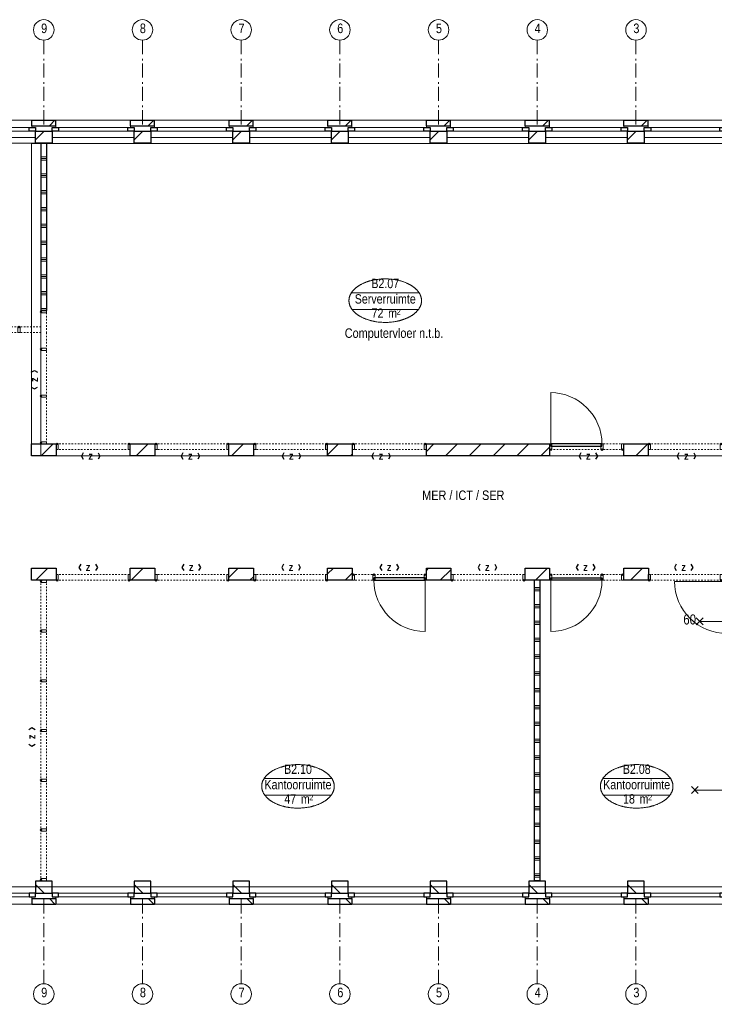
# Model space of a CAD drawing. Header units: millimetres. Extents: x 45699 to 251499, y 244 to 86446.
# Tile 109 of 240: x 155144 to 167531, y 36482 to 54031. Entities that reach past the tile are written whole.
import ezdxf
from ezdxf.enums import TextEntityAlignment as Align

# ---------------------------------------------------------------- set-up
doc = ezdxf.new("R2010")
doc.units = ezdxf.units.MM
doc.header["$LTSCALE"] = 400
doc.header["$PDMODE"] = 3
doc.header["$PDSIZE"] = 15
for name, pattern in [('STYLE_02', [0.694427, 0.486069, -0.208359]), ('STYLE_06', [1.041641, 0.625, -0.208282, 0.069427, -0.138931]), ('STYLE_21', [0.138889, 0.069444, -0.069444])]:
    doc.linetypes.add(name, pattern=pattern)
for name, color, linetype, lineweight in [('BA-Brandveiligheid', 7, 'Continuous', 15), ('Buitenkozijnen', 140, 'Continuous', 15), ('Interieur-deur', 43, 'Continuous', 9), ('Interieur-scheidingswand-vertikaal', 5, 'Continuous', 25), ('Interieur-systeemwand glas', 140, 'STYLE_21', 15), ('Kozijnmerken', 43, 'Continuous', 9), ('mat-afdichting', 9, 'Continuous', 5), ('mat-aluminium', 140, 'Continuous', 15), ('mat-baksteen', 5, 'Continuous', 25), ('mat-kalkzandsteen', 5, 'Continuous', 25), ('mat-multiplex-hor', 140, 'Continuous', 15), ('mat-spuitwerk_marmo', 43, 'STYLE_02', 20), ('mat-staal', 5, 'Continuous', 25), ('None', 7, 'Continuous', 9), ('Ruimtenummers', 5, 'Continuous', 25), ('Tekst', 140, 'Continuous', 15)]:
    doc.layers.add(name, color=color, linetype=linetype, lineweight=lineweight)
doc.styles.add('Arial Narrow', font='ARIALN.TTF', dxfattribs={"height": 222.25})
doc.styles.add('Arial Narrow (bold)', font='ARIALNB.TTF', dxfattribs={"height": 172.861111})

# ---------------------------------------------------------------- blocks, each defined once
blk = doc.blocks.new('*X1016')
at = {"layer": 'None', "lineweight": 9}
blk.add_line((-33357, 2705), (-33143, 2919), dxfattribs=at)
blk = doc.blocks.new('*X1017')
at = {"layer": 'None', "lineweight": 9}
blk.add_line((-31660, 2705), (-31446, 2919), dxfattribs=at)
blk = doc.blocks.new('*X1018')
at = {"layer": 'None', "lineweight": 9}
blk.add_line((-29963, 2705), (-29749, 2919), dxfattribs=at)
blk = doc.blocks.new('*X1027')
at = {"layer": 'None', "lineweight": 9}
blk.add_line((-33450, 491), (-33236, 705), dxfattribs=at)
blk = doc.blocks.new('*X1028')
at = {"layer": 'None', "lineweight": 9}
blk.add_line((-31753, 491), (-31539, 705), dxfattribs=at)
blk = doc.blocks.new('*X1029')
at = {"layer": 'None', "lineweight": 9}
for p, q in [((-30007, 540), (-29842, 705)), ((-29632, 491), (-29570, 552))]:
    blk.add_line(p, q, dxfattribs=at)
blk = doc.blocks.new('*X1030')
at = {"layer": 'None', "lineweight": 9}
for p, q in [((-28247, 603), (-28145, 705)), ((-27935, 491), (-27810, 615))]:
    blk.add_line(p, q, dxfattribs=at)
blk = doc.blocks.new('*X1031')
at = {"layer": 'None', "lineweight": 9}
for p, q in [((-26487, 665), (-26448, 705)), ((-26238, 491), (-26050, 678))]:
    blk.add_line(p, q, dxfattribs=at)
blk = doc.blocks.new('*X1032')
at = {"layer": 'None', "lineweight": 9}
blk.add_line((-24540.580054, 491), (-24326.580054, 705), dxfattribs=at)
blk = doc.blocks.new('*X1033')
at = {"layer": 'None', "lineweight": 9}
blk.add_line((-22844, 491), (-22630, 705), dxfattribs=at)
blk = doc.blocks.new('*X1034')
at = {"layer": 'None', "lineweight": 9}
blk.add_line((-148.5, -148.5), (4, 4), dxfattribs=at)
blk = doc.blocks.new('*X1035')
at = {"layer": 'None', "lineweight": 9}
blk.add_line((100, 100), (200, 200), dxfattribs=at)
blk = doc.blocks.new('Penant best-uitbr  (2D)')
at = {"layer": 'mat-baksteen', "lineweight": 25}
for p, q in [((-215, 200), (215, 200)), ((-215, 100), (-215, 200)), ((215, 100), (215, 200)), ((-215, 100), (215, 100))]:
    blk.add_line(p, q, dxfattribs=at)
at = {"layer": 'mat-kalkzandsteen', "lineweight": 25}
blk.add_lwpolyline([(-148.5, 4), (148.5, 4), (148.5, -210), (-148.5, -210)], close=True, dxfattribs=at)
at = {"layer": 'mat-baksteen'}
blk.add_blockref('*X1035', (0, 0), dxfattribs=at)
at = {"layer": 'mat-kalkzandsteen'}
blk.add_blockref('*X1034', (0, 0), dxfattribs=at)
blk = doc.blocks.new('Gevelpui best-uitbr 1330 (2D)')
at = {"layer": 'Buitenkozijnen', "lineweight": 15}
for p, q in [((-731.5, 71), (731.5, 71)), ((-731.5, 4), (-731.5, 71)), ((-731.5, 4), (731.5, 4)), ((731.5, 4), (731.5, 71))]:
    blk.add_line(p, q, dxfattribs=at)
at = {"layer": 'Buitenkozijnen', "color": 92, "lineweight": 25}
for points in [[(-731.5, 71), (-617.5, 71), (-617.5, 4), (-731.5, 4)], [(617.5, 71), (731.5, 71), (731.5, 4), (617.5, 4)]]:
    blk.add_lwpolyline(points, close=True, dxfattribs=at)
at = {"layer": 'None', "color": 43, "linetype": 'Continuous', "lineweight": 9}
blk.add_line((-731.5, -107), (731.5, -107), dxfattribs=at)
at = {"layer": 'None', "color": 43, "linetype": 'Continuous', "lineweight": 9, "flags": 128}
blk.add_lwpolyline([(-665, 71), (-665, 200), (665, 200), (665, 71)], dxfattribs=at)
blk = doc.blocks.new('*X1101')
at = {"layer": 'None', "lineweight": 9}
for p, q in [((-28247, 2724), (-28052, 2919)), ((-27842, 2705), (-27810, 2737))]:
    blk.add_line(p, q, dxfattribs=at)
blk = doc.blocks.new('*X1102')
at = {"layer": 'None', "lineweight": 9}
for p, q in [((-26487, 2787), (-26355, 2919)), ((-26145, 2705), (-25931, 2919)), ((-25721, 2705), (-25507, 2919)), ((-25296, 2705), (-25082, 2919)), ((-24872, 2705), (-24658, 2919)), ((-24448, 2705), (-24290, 2862))]:
    blk.add_line(p, q, dxfattribs=at)
blk = doc.blocks.new('*X1103')
at = {"layer": 'None', "lineweight": 9}
for p, q in [((-22967, 2913), (-22961, 2919)), ((-22751, 2705), (-22537, 2919))]:
    blk.add_line(p, q, dxfattribs=at)
blk = doc.blocks.new('060min X')
at = {"layer": 'BA-Brandveiligheid', "color": 7, "linetype": 'Continuous', "lineweight": 15}
for p, q in [((-480, 62), (-357, -62)), ((-480, -62), (-357, 62)), ((-418, 0), (418, 0)), ((480, 62), (357, -62)), ((480, -62), (357, 62))]:
    blk.add_line(p, q, dxfattribs=at)
at = {"layer": 'BA-Brandveiligheid', "color": 43, "insert": (-709, 124), "char_height": 177.8, "attachment_point": 1, "style": 'Arial Narrow'}
blk.add_mtext('60', dxfattribs=at)
blk = doc.blocks.new('systeemwandstijl 880 hoh')
at = {"layer": 'Interieur-systeemwand glas', "color": 43, "linetype": 'Continuous', "lineweight": 9}
blk.add_lwpolyline([(0, 20), (100, 20), (100, -20), (0, -20)], close=True, dxfattribs=at)
at = {"layer": 'Interieur-systeemwand glas', "color": 43, "linetype": 'Continuous', "lineweight": 15}
blk.add_point((0, 0), dxfattribs=at)
blk = doc.blocks.new('Systeemwand B (2D)')
at = {"layer": 'Interieur-systeemwand glas', "lineweight": 15}
for p, q in [((0, 50), (1323, 50)), ((0, -50), (1323, -50))]:
    blk.add_line(p, q, dxfattribs=at)
at = {"layer": 'None', "color": 7, "rotation": 270}
blk.add_blockref('systeemwandstijl 880 hoh', (20, 50), dxfattribs=at)
at = {"layer": 'None', "color": 7, "xscale": -1, "rotation": 90}
blk.add_blockref('systeemwandstijl 880 hoh', (1303, 50), dxfattribs=at)
blk = doc.blocks.new('Deur systeemwand 915')
at = {"layer": 'Interieur-deur', "color": 140, "linetype": 'Continuous', "lineweight": 15}
blk.add_line((0, 1015), (0, 100), dxfattribs=at)
at = {"layer": 'Interieur-deur', "color": 92, "linetype": 'Continuous', "lineweight": 25}
blk.add_lwpolyline([(-915, 100), (0, 100), (0, 60), (-915, 60)], close=True, dxfattribs=at)
at = {"layer": 'Interieur-deur', "color": 140, "linetype": 'Continuous', "lineweight": 15}
blk.add_arc((0, 100), 915, 90, 180, dxfattribs=at)
blk = doc.blocks.new('Systeemwand B met deur (2D)')
at = {"layer": 'Interieur-systeemwand glas', "lineweight": 15}
for p, q in [((0, 50), (1323, 50)), ((0, -50), (1323, -50))]:
    blk.add_line(p, q, dxfattribs=at)
at = {"layer": 'None', "color": 7, "rotation": 270}
for p in [(20, 50), (388, 50)]:
    blk.add_blockref('systeemwandstijl 880 hoh', p, dxfattribs=at)
at = {"layer": 'None', "color": 7, "xscale": -1}
for name, rotation in [('systeemwandstijl 880 hoh', 90), ('Deur systeemwand 915', 180)]:
    blk.add_blockref(name, (1303, 50), dxfattribs=dict(at, rotation=rotation))
blk = doc.blocks.new('*X1225')
at = {"layer": 'None', "lineweight": 9}
for p, q in [((-24559, 360), (-24459, 360)), ((-24559, 330), (-24459, 330)), ((-24559, 300), (-24459, 300)), ((-24559, 60), (-24459, 60)), ((-24559, 30), (-24459, 30)), ((-24559, 0), (-24459, 0)), ((-24559, -240), (-24459, -240)), ((-24559, -270), (-24459, -270)), ((-24559, -300), (-24459, -300)), ((-24559, -540), (-24459, -540)), ((-24559, -570), (-24459, -570)), ((-24559, -600), (-24459, -600)), ((-24559, -840), (-24459, -840)), ((-24559, -870), (-24459, -870)), ((-24559, -900), (-24459, -900)), ((-24559, -1140), (-24459, -1140)), ((-24559, -1170), (-24459, -1170)), ((-24559, -1200), (-24459, -1200)), ((-24559, -1440), (-24459, -1440)), ((-24559, -1470), (-24459, -1470)), ((-24559, -1500), (-24459, -1500)), ((-24559, -1740), (-24459, -1740)), ((-24559, -1770), (-24459, -1770)), ((-24559, -1800), (-24459, -1800)), ((-24559, -2040), (-24459, -2040)), ((-24559, -2070), (-24459, -2070)), ((-24559, -2100), (-24459, -2100)), ((-24559, -2340), (-24459, -2340)), ((-24559, -2370), (-24459, -2370)), ((-24559, -2400), (-24459, -2400)), ((-24559, -2640), (-24459, -2640)), ((-24559, -2670), (-24459, -2670)), ((-24559, -2700), (-24459, -2700)), ((-24559, -2940), (-24459, -2940)), ((-24559, -2970), (-24459, -2970)), ((-24559, -3000), (-24459, -3000)), ((-24559, -3240), (-24459, -3240)), ((-24559, -3270), (-24459, -3270)), ((-24559, -3300), (-24459, -3300)), ((-24559, -3540), (-24459, -3540)), ((-24559, -3570), (-24459, -3570)), ((-24559, -3600), (-24459, -3600)), ((-24559, -3840), (-24459, -3840)), ((-24559, -3870), (-24459, -3870)), ((-24559, -3900), (-24459, -3900)), ((-24559, -4140), (-24459, -4140)), ((-24559, -4170), (-24459, -4170)), ((-24559, -4200), (-24459, -4200)), ((-24559, -4440), (-24459, -4440)), ((-24559, -4470), (-24459, -4470)), ((-24559, -4500), (-24459, -4500)), ((-24559, -4740), (-24459, -4740)), ((-24559, -4770), (-24459, -4770)), ((-24559, -4800), (-24459, -4800))]:
    blk.add_line(p, q, dxfattribs=at)
blk = doc.blocks.new('*X1226')
at = {"layer": 'None', "lineweight": 9}
for p, q in [((10510, 0), (10610, 0)), ((10510, -240), (10610, -240)), ((10510, -270), (10610, -270)), ((10510, -300), (10610, -300)), ((10510, -540), (10610, -540)), ((10510, -570), (10610, -570)), ((10510, -600), (10610, -600)), ((10510, -840), (10610, -840)), ((10510, -870), (10610, -870)), ((10510, -900), (10610, -900)), ((10510, -1140), (10610, -1140)), ((10510, -1170), (10610, -1170)), ((10510, -1200), (10610, -1200)), ((10510, -1440), (10610, -1440)), ((10510, -1470), (10610, -1470)), ((10510, -1500), (10610, -1500)), ((10510, -1740), (10610, -1740)), ((10510, -1770), (10610, -1770)), ((10510, -1800), (10610, -1800)), ((10510, -2040), (10610, -2040)), ((10510, -2070), (10610, -2070)), ((10510, -2100), (10610, -2100)), ((10510, -2340), (10610, -2340)), ((10510, -2370), (10610, -2370)), ((10510, -2400), (10610, -2400)), ((10510, -2640), (10610, -2640)), ((10510, -2670), (10610, -2670)), ((10510, -2700), (10610, -2700)), ((10510, -2940), (10610, -2940)), ((10510, -2970), (10610, -2970))]:
    blk.add_line(p, q, dxfattribs=at)
blk = doc.blocks.new('*X1227')
at = {"layer": 'None', "lineweight": 9}
for p, q in [((6990, 0), (7090, 0)), ((6990, -240), (7090, -240)), ((6990, -270), (7090, -270)), ((6990, -300), (7090, -300)), ((6990, -540), (7090, -540)), ((6990, -570), (7090, -570)), ((6990, -600), (7090, -600)), ((6990, -840), (7090, -840)), ((6990, -870), (7090, -870)), ((6990, -900), (7090, -900)), ((6990, -1140), (7090, -1140)), ((6990, -1170), (7090, -1170)), ((6990, -1200), (7090, -1200)), ((6990, -1440), (7090, -1440)), ((6990, -1470), (7090, -1470)), ((6990, -1500), (7090, -1500)), ((6990, -1740), (7090, -1740)), ((6990, -1770), (7090, -1770)), ((6990, -1800), (7090, -1800)), ((6990, -2040), (7090, -2040)), ((6990, -2070), (7090, -2070)), ((6990, -2100), (7090, -2100)), ((6990, -2340), (7090, -2340)), ((6990, -2370), (7090, -2370)), ((6990, -2400), (7090, -2400)), ((6990, -2640), (7090, -2640)), ((6990, -2670), (7090, -2670)), ((6990, -2700), (7090, -2700)), ((6990, -2940), (7090, -2940)), ((6990, -2970), (7090, -2970))]:
    blk.add_line(p, q, dxfattribs=at)
blk = doc.blocks.new('*X1228')
at = {"layer": 'None', "lineweight": 9}
for p, q in [((-50, 0), (50, 0)), ((-50, -240), (50, -240)), ((-50, -270), (50, -270)), ((-50, -300), (50, -300)), ((-50, -540), (50, -540)), ((-50, -570), (50, -570)), ((-50, -600), (50, -600)), ((-50, -840), (50, -840)), ((-50, -870), (50, -870)), ((-50, -900), (50, -900)), ((-50, -1140), (50, -1140)), ((-50, -1170), (50, -1170)), ((-50, -1200), (50, -1200)), ((-50, -1440), (50, -1440)), ((-50, -1470), (50, -1470)), ((-50, -1500), (50, -1500)), ((-50, -1740), (50, -1740)), ((-50, -1770), (50, -1770)), ((-50, -1800), (50, -1800)), ((-50, -2040), (50, -2040)), ((-50, -2070), (50, -2070)), ((-50, -2100), (50, -2100)), ((-50, -2340), (50, -2340)), ((-50, -2370), (50, -2370)), ((-50, -2400), (50, -2400)), ((-50, -2640), (50, -2640)), ((-50, -2670), (50, -2670)), ((-50, -2700), (50, -2700)), ((-50, -2940), (50, -2940)), ((-50, -2970), (50, -2970))]:
    blk.add_line(p, q, dxfattribs=at)
blk = doc.blocks.new('*X1229')
at = {"layer": 'None', "lineweight": 9}
for p, q in [((3470, 0), (3570, 0)), ((3470, -240), (3570, -240)), ((3470, -270), (3570, -270)), ((3470, -300), (3570, -300)), ((3470, -540), (3570, -540)), ((3470, -570), (3570, -570)), ((3470, -600), (3570, -600)), ((3470, -840), (3570, -840)), ((3470, -870), (3570, -870)), ((3470, -900), (3570, -900)), ((3470, -1140), (3570, -1140)), ((3470, -1170), (3570, -1170)), ((3470, -1200), (3570, -1200)), ((3470, -1440), (3570, -1440)), ((3470, -1470), (3570, -1470)), ((3470, -1500), (3570, -1500)), ((3470, -1740), (3570, -1740)), ((3470, -1770), (3570, -1770)), ((3470, -1800), (3570, -1800)), ((3470, -2040), (3570, -2040)), ((3470, -2070), (3570, -2070)), ((3470, -2100), (3570, -2100)), ((3470, -2340), (3570, -2340)), ((3470, -2370), (3570, -2370)), ((3470, -2400), (3570, -2400)), ((3470, -2640), (3570, -2640)), ((3470, -2670), (3570, -2670)), ((3470, -2700), (3570, -2700)), ((3470, -2940), (3570, -2940)), ((3470, -2970), (3570, -2970))]:
    blk.add_line(p, q, dxfattribs=at)
blk = doc.blocks.new('Vergaderruimten B 3 (2D)')
at = {"layer": 'Interieur-scheidingswand-vertikaal', "lineweight": 25}
for p, q in [((50, 4), (-50, 4)), ((-50, -2981), (-50, 4)), ((50, -2981), (50, 4)), ((3470, 4), (3470, -2977)), ((3470, 4), (3570, 4)), ((3570, 4), (3570, -2977)), ((6990, 4), (6990, -2977)), ((6990, 4), (7090, 4)), ((7090, 4), (7090, -2977)), ((10510, 4), (10510, -2977)), ((10510, 4), (10610, 4)), ((10610, 4), (10610, -2977)), ((50, -2981), (-50, -2981)), ((3470, -2977), (3570, -2977)), ((6990, -2977), (7090, -2977)), ((10510, -2977), (10610, -2977))]:
    blk.add_line(p, q, dxfattribs=at)
at = {"layer": 'Interieur-systeemwand glas', "lineweight": 15}
for p, q in [((-50, -3371), (-50, -3021)), ((50, -3271), (50, -3021)), ((3470, -3017), (3470, -3271)), ((3570, -3017), (3570, -3271)), ((6990, -3017), (6990, -3271)), ((7090, -3017), (7090, -3271)), ((10510, -3017), (10510, -3271)), ((10610, -3017), (10610, -3371)), ((3470, -3271), (50, -3271)), ((6990, -3271), (3570, -3271)), ((10510, -3271), (7090, -3271)), ((10510, -3371), (-50, -3371))]:
    blk.add_line(p, q, dxfattribs=at)
at = {"layer": 'Interieur-scheidingswand-vertikaal'}
for name in ['*X1228', '*X1229', '*X1227', '*X1226']:
    blk.add_blockref(name, (0, 0), dxfattribs=at)
at = {"layer": 'Interieur-scheidingswand-vertikaal', "color": 7, "xscale": -1}
for p in [(440, -3371), (3960, -3371), (7480, -3371)]:
    blk.add_blockref('Deur systeemwand 915', p, dxfattribs=at)
at = {"layer": 'Interieur-scheidingswand-vertikaal', "color": 7}
for p in [(-50, -3001), (3470, -2997), (6990, -2997), (10510, -2997)]:
    blk.add_blockref('systeemwandstijl 880 hoh', p, dxfattribs=at)
at = {"layer": 'Interieur-scheidingswand-vertikaal', "color": 7, "rotation": 270}
for p in [(440, -3271), (3960, -3271), (7480, -3271), (8395, -3271), (9240, -3271)]:
    blk.add_blockref('systeemwandstijl 880 hoh', p, dxfattribs=at)
at = {"layer": 'Interieur-scheidingswand-vertikaal', "color": 7, "xscale": -1, "rotation": 90}
for p in [(1355, -3271), (2200, -3271), (3080, -3271), (4875, -3271), (5720, -3271), (6600, -3271), (10120, -3271)]:
    blk.add_blockref('systeemwandstijl 880 hoh', p, dxfattribs=at)
blk = doc.blocks.new('Ruimtenummer UV 50')
at = {"layer": 'Ruimtenummers', "color": 8, "lineweight": 5}
for p, q in [((602, 157), (-602, 157)), ((595, -137), (-595, -137))]:
    blk.add_line(p, q, dxfattribs=at)
blk.add_open_spline([(-323, 354), (-173, 406), (173, 406), (323, 354), (473, 302), (560, 212), (647, 122), (647, 18), (647, -86), (560, -176), (473, -266), (323, -318), (173, -370), (-173, -370), (-323, -318), (-474, -266), (-560, -176), (-647, -86), (-647, 18), (-647, 122), (-560, 212), (-474, 302), (-323, 354)], degree=2, knots=[0, 0, 0, 0.09962, 0.19924, 0.19924, 0.283607, 0.283607, 0.349619, 0.349619, 0.415638, 0.415638, 0.5, 0.5, 0.59962, 0.69924, 0.69924, 0.783607, 0.783607, 0.849619, 0.849619, 0.915638, 0.915638, 1, 1, 1], dxfattribs=at)
at = {"layer": 'Ruimtenummers', "attachment_point": 2, "style": 'Arial Narrow'}
for s, insert, char_height in [(' m', (104, -122), 165.9), (' 2', (220, -133), 96.8)]:
    blk.add_mtext(s, dxfattribs=dict(at, insert=insert, char_height=char_height))
at = {"layer": 'Ruimtenummers', "style": 'Arial Narrow'}
for tag, p in [('Nummer', (0, 407)), ('Naam', (0, 132)), ('Oppervlak', (-138, -122))]:
    blk.add_attdef(tag, text='', height=166, dxfattribs=at).set_placement(p, align=Align.TOP_CENTER)
blk = doc.blocks.new('*U1233')
at = {"layer": 'Interieur-systeemwand glas', "color": 7, "xscale": -1, "rotation": 180}
for p in [(-33359, 470), (-33359, -416), (-33359, -1302), (-33359, -2188), (-33359, -3074), (-33359, -3960)]:
    blk.add_blockref('systeemwandstijl 880 hoh', p, dxfattribs=at)
at = {"layer": 'Interieur-systeemwand glas', "color": 7}
blk.add_blockref('systeemwandstijl 880 hoh', (-33359, -4846), dxfattribs=at)
blk = doc.blocks.new('Kozijnmerk 50')
at = {"layer": 'Kozijnmerken', "color": 92, "linetype": 'Continuous', "lineweight": 25}
for points in [[(-132, 51), (-165, -6), (-132, -62)], [(132, 51), (165, -6), (132, -62)]]:
    blk.add_lwpolyline(points, dxfattribs=at)
at = {"layer": 'None', "color": 43, "style": 'Arial Narrow (bold)'}
blk.add_attdef('merk', text='', height=138, dxfattribs=at).set_placement((0, 0), align=Align.MIDDLE_CENTER)
blk = doc.blocks.new('*X1263')
at = {"layer": 'None', "lineweight": 5}
blk.add_line((-21100, -453), (-21100, 470), dxfattribs=at)
blk = doc.blocks.new('*U1264')
at = {"layer": 'None', "color": 43, "linetype": 'Continuous', "lineweight": 9}
for p, q in [((-21093, 491), (-21127, 481)), ((-21127, 491), (-21093, 481))]:
    blk.add_line(p, q, dxfattribs=at)
blk.add_lwpolyline([(-21127, 491), (-21093, 491), (-21093, 481), (-21127, 481)], close=True, dxfattribs=at)
blk = doc.blocks.new('*U1265')
at = {"layer": 'None', "color": 43, "linetype": 'Continuous', "lineweight": 9}
for p, q in [((-21093, -473), (-21128, -463)), ((-21128, -473), (-21093, -463))]:
    blk.add_line(p, q, dxfattribs=at)
blk.add_lwpolyline([(-21128, -463), (-21093, -463), (-21093, -473), (-21128, -473)], close=True, dxfattribs=at)
blk = doc.blocks.new('*X1266')
at = {"layer": 'None', "lineweight": 9}
for p, q in [((-21111, -463), (-21107, -459)), ((-21090, -442), (-21086, -438))]:
    blk.add_line(p, q, dxfattribs=at)
blk = doc.blocks.new('*U1267')
at = {"layer": 'mat-afdichting', "lineweight": 5}
for points in [[(-21090, 456), (-21090, 468), (-21092, 468), (-21092, 456)], [(-21090, -438), (-21090, -450), (-21092, -450), (-21092, -438)]]:
    blk.add_lwpolyline(points, close=True, dxfattribs=at)
at = {"layer": 'mat-aluminium', "lineweight": 15}
blk.add_lwpolyline([(-21106, -459), (-21106, -463), (-21121, -463), (-21121, -459)], close=True, dxfattribs=at)
at = {"layer": 'mat-multiplex-hor', "lineweight": 15, "flags": 128}
for points in [[(-21107, -447), (-21107, -453), (-21126, -454), (-21126, 472), (-21107, 471), (-21107, 463)], [(-21104, 463), (-21104, 471), (-21092, 470), (-21092, 442), (-21086, 442), (-21086, -430), (-21092, -430), (-21092, -452), (-21104, -453), (-21104, -447)]]:
    blk.add_lwpolyline(points, dxfattribs=at)
at = {"layer": 'mat-spuitwerk_marmo', "lineweight": 20}
blk.add_circle((-21138, 469), 4, dxfattribs=at)
at = {"layer": 'mat-staal', "lineweight": 5, "flags": 128}
for points in [[(-21086, 476, 0.414214), (-21091, 481), (-21134, 481), (-21136, 481), (-21136, 477), (-21134, 477), (-21091, 477), (-21091, 477, -0.414214), (-21090, 476), (-21090, 451), (-21086, 451)], [(-21086, -458, -0.414214), (-21091, -463), (-21134, -463), (-21136, -463), (-21136, -459), (-21134, -459), (-21091, -459), (-21091, -459, 0.414214), (-21090, -458), (-21090, -433), (-21086, -433)]]:
    blk.add_lwpolyline(points, format="xyb", close=True, dxfattribs=at)
at = {"layer": 'None', "color": 43, "linetype": 'Continuous', "lineweight": 9}
blk.add_line((-21138, 469), (-22061, 469), dxfattribs=at)
for points in [[(-21092, 475), (-21092, 477), (-21139, 477), (-21139, 475)], [(-21136, 464), (-21134, 462), (-21126, 469), (-21093, 468), (-21093, 470), (-21126, 472)]]:
    blk.add_lwpolyline(points, close=True, dxfattribs=at)
at = {"layer": 'None', "color": 92, "linetype": 'Continuous', "lineweight": 25, "flags": 128}
for points in [[(-21107, 466), (-21107, 471), (-21105, 471)], [(-21105, 471), (-21105, 466)], [(-21107, -453), (-21107, -448), (-21105, -448)], [(-21105, -448), (-21105, -453)]]:
    blk.add_lwpolyline(points, dxfattribs=at)
at = {"layer": 'None', "color": 140, "linetype": 'Continuous', "lineweight": 15}
blk.add_circle((-21138, 469), 8, dxfattribs=at)
at = {"layer": 'None', "color": 43, "linetype": 'Continuous', "lineweight": 9}
blk.add_arc((-21138, 469), 923, 180, 270.7097, dxfattribs=at)
at = {"layer": 'None', "color": 8, "linetype": 'Continuous', "lineweight": 5}
for p in [(-21137, 480), (-21120, 491), (-21137, -462), (-21120, -473), (-21090, -473)]:
    blk.add_point(p, dxfattribs=at)
at = {"layer": 'mat-multiplex-hor'}
blk.add_blockref('*X1263', (0, 0), dxfattribs=at)
at = {"layer": 'mat-staal'}
blk.add_blockref('*X1266', (0, 0), dxfattribs=at)
at = {"layer": 'None', "color": 7}
for name in ['*U1264', '*U1265']:
    blk.add_blockref(name, (0, 0), dxfattribs=at)
blk = doc.blocks.new('*U1463')
at = {"layer": 'None', "color": 7, "linetype": 'STYLE_06', "lineweight": 9}
for p, q in [((-33309, 10116), (-33309, 8616)), ((-31549, 10116), (-31549, 8616)), ((-29789, 10116), (-29789, 8616)), ((-28029, 10116), (-28029, 8616)), ((-26269, 10116), (-26269, 8616)), ((-24509, 10116), (-24509, 8616)), ((-22749, 10116), (-22749, 8616))]:
    blk.add_line(p, q, dxfattribs=at)
at = {"layer": 'None', "color": 43, "linetype": 'Continuous', "lineweight": 9}
for centre in [(-33309, 10299), (-31549, 10299), (-29789, 10299), (-28029, 10299), (-26269, 10299), (-24509, 10299), (-22749, 10299)]:
    blk.add_circle(centre, 183, dxfattribs=at)
at = {"layer": 'None', "color": 8, "char_height": 169, "attachment_point": 1, "style": 'Arial Narrow'}
for s, insert in [('9', (-33356, 10412)), ('8', (-31596, 10412)), ('7', (-29836, 10412)), ('6', (-28076, 10412)), ('5', (-26316, 10412)), ('4', (-24556, 10412)), ('3', (-22796, 10412))]:
    blk.add_mtext(s, dxfattribs=dict(at, insert=insert))

msp = doc.modelspace()

# ---------------------------------------------------------------- linework, layer by layer
at = {"linetype": 'Continuous', "lineweight": 0, "flags": 128}
msp.add_lwpolyline([(169924, 46255), (169924, 44255), (167676, 44255), (167676, 38577), (133409, 38577), (133409, 44041), (136514, 44041), (136514, 42055), (138974, 42055), (138974, 46469), (133409, 46469), (133409, 51830), (155524, 51830), (155524, 46255), (169924, 46255)], dxfattribs=at)
at = {"linetype": 'Continuous', "lineweight": 0}
msp.add_lwpolyline([(155356, 46255), (169924, 46255), (169924, 51826), (155356, 51826)], close=True, dxfattribs=at)
at = {"layer": 'Interieur-scheidingswand-vertikaal', "lineweight": 25}
for p, q in [((164424, 44040), (164324, 44040)), ((164324, 38684), (164324, 44040)), ((164424, 38684), (164424, 44040)), ((164424, 38684), (164324, 38684))]:
    msp.add_line(p, q, dxfattribs=at)
at = {"layer": 'Interieur-systeemwand glas', "lineweight": 15}
for p, q in [((155524, 48455), (155524, 46469)), ((155624, 48455), (155624, 46469)), ((155524, 44041), (155524, 38684)), ((155624, 44041), (155624, 38684))]:
    msp.add_line(p, q, dxfattribs=at)
at = {"layer": 'mat-kalkzandsteen', "lineweight": 25}
for points in [[(155356, 46469), (155793, 46469), (155793, 46255), (155356, 46255)], [(157116, 46469), (157553, 46469), (157553, 46255), (157116, 46255)], [(158876, 46469), (159313, 46469), (159313, 46255), (158876, 46255)], [(160636, 46469), (161073, 46469), (161073, 46255), (160636, 46255)], [(162396, 46469), (164593, 46469), (164593, 46255), (162396, 46255)], [(165916, 46469), (166353, 46469), (166353, 46255), (165916, 46255)], [(155356, 44255), (155793, 44255), (155793, 44041), (155356, 44041)], [(157116, 44255), (157553, 44255), (157553, 44041), (157116, 44041)], [(158876, 44255), (159313, 44255), (159313, 44041), (158876, 44041)], [(160636, 44255), (161073, 44255), (161073, 44041), (160636, 44041)], [(162396, 44255), (162833, 44255), (162833, 44041), (162396, 44041)], [(164156, 44255), (164593, 44255), (164593, 44041), (164156, 44041)], [(165916, 44255), (166356, 44255), (166356, 44041), (165916, 44041)]]:
    msp.add_lwpolyline(points, close=True, dxfattribs=at)
at = {"layer": 'None', "color": 7, "linetype": 'STYLE_06', "lineweight": 9}
for p, q in [((155574, 36848), (155574, 38348)), ((157334, 36848), (157334, 38348)), ((159094, 36848), (159094, 38348)), ((160854, 36848), (160854, 38348)), ((162614, 36848), (162614, 38348)), ((164374, 36848), (164374, 38348)), ((166134, 36848), (166134, 38348))]:
    msp.add_line(p, q, dxfattribs=at)
at = {"layer": 'None', "color": 43, "linetype": 'Continuous', "lineweight": 9}
for centre in [(155574, 36665), (157334, 36665), (159094, 36665), (160854, 36665), (162614, 36665), (164374, 36665), (166134, 36665)]:
    msp.add_circle(centre, 183, dxfattribs=at)

# ---------------------------------------------------------------- block references
at = {"layer": 'Interieur-scheidingswand-vertikaal', "color": 7}
msp.add_blockref('Vergaderruimten B 3 (2D)', (145014, 51826), dxfattribs=at)
at = {"layer": 'Interieur-scheidingswand-vertikaal'}
msp.add_blockref('*X1225', (188883, 43550), dxfattribs=at)
at = {"layer": 'Interieur-systeemwand glas', "color": 7}
for name, p in [('systeemwandstijl 880 hoh', (155524, 48155)), ('systeemwandstijl 880 hoh', (155524, 47322)), ('systeemwandstijl 880 hoh', (155524, 46489)), ('Systeemwand B (2D)', (155793, 46419)), ('Systeemwand B (2D)', (157553, 46419)), ('Systeemwand B (2D)', (159313, 46419)), ('Systeemwand B (2D)', (161073, 46419)), ('Systeemwand B (2D)', (166353, 46419)), ('Systeemwand B met deur (2D)', (161073, 44091))]:
    msp.add_blockref(name, p, dxfattribs=at)
at = {"layer": 'Interieur-systeemwand glas', "color": 7, "rotation": 180}
msp.add_blockref('Systeemwand B met deur (2D)', (165916, 46419), dxfattribs=at)
at = {"layer": 'Interieur-systeemwand glas', "color": 7, "xscale": -1, "rotation": 180}
for p in [(155793, 44091), (157553, 44091), (159313, 44091), (162833, 44091), (166353, 44091)]:
    msp.add_blockref('Systeemwand B (2D)', p, dxfattribs=at)
at = {"layer": 'Interieur-systeemwand glas', "color": 7, "xscale": -1}
msp.add_blockref('Systeemwand B met deur (2D)', (165916, 44091), dxfattribs=at)
at = {"layer": 'Kozijnmerken', "color": 7, "rotation": 90}
for p in [(155402, 47615), (155356, 41250)]:
    msp.add_blockref('Kozijnmerk 50', p, dxfattribs=at).add_auto_attribs({'merk': 'z'})
at = {"layer": 'Kozijnmerken', "color": 7}
for p in [(156411, 46258), (158188, 46258), (159988, 46258), (161588, 46258), (165283, 46258), (167033, 46258), (156364, 44275), (158203, 44275), (159983, 44275), (161733, 44275), (163483, 44275), (165233, 44275), (166983, 44275)]:
    msp.add_blockref('Kozijnmerk 50', p, dxfattribs=at).add_auto_attribs({'merk': 'z'})
at = {"layer": 'mat-baksteen', "color": 7}
for p in [(155574, 52040), (157334, 52040), (159094, 52040), (160854, 52040), (162614, 52040), (164374, 52040), (166134, 52040)]:
    msp.add_blockref('Penant best-uitbr  (2D)', p, dxfattribs=at)
at = {"layer": 'mat-baksteen', "color": 7, "xscale": -1, "rotation": 180}
for p in [(155574, 38470), (157334, 38470), (159094, 38470), (160854, 38470), (162614, 38470), (164374, 38470), (166134, 38470)]:
    msp.add_blockref('Penant best-uitbr  (2D)', p, dxfattribs=at)
at = {"layer": 'mat-kalkzandsteen'}
for name in ['*X1016', '*X1017', '*X1018', '*X1101', '*X1102', '*X1103', '*X1027', '*X1028', '*X1029', '*X1030', '*X1031', '*X1032', '*X1033']:
    msp.add_blockref(name, (188883, 43550), dxfattribs=at)
at = {"layer": 'None', "color": 7}
for name, p in [('*U1463', (188883, 43550)), ('Gevelpui best-uitbr 1330 (2D)', (154694, 52040)), ('Gevelpui best-uitbr 1330 (2D)', (156454, 52040)), ('Gevelpui best-uitbr 1330 (2D)', (158214, 52040)), ('Gevelpui best-uitbr 1330 (2D)', (159974, 52040)), ('Gevelpui best-uitbr 1330 (2D)', (161734, 52040)), ('Gevelpui best-uitbr 1330 (2D)', (163494, 52040)), ('Gevelpui best-uitbr 1330 (2D)', (165254, 52040)), ('Gevelpui best-uitbr 1330 (2D)', (167014, 52040)), ('*U1267', (188883, 43550)), ('*U1233', (188883, 43550))]:
    msp.add_blockref(name, p, dxfattribs=at)
at = {"layer": 'None', "color": 7, "xscale": -1, "rotation": 180}
for p in [(154694, 38470), (156454, 38470), (158214, 38470), (159974, 38470), (161734, 38470), (163494, 38470), (165254, 38470), (167014, 38470)]:
    msp.add_blockref('Gevelpui best-uitbr 1330 (2D)', p, dxfattribs=at)
at = {"layer": 'Ruimtenummers'}
for p, values in [((161663, 49006), {'Nummer': 'B2.07', 'Naam': 'Serverruimte', 'Oppervlak': '72'}), ((160107, 40349), {'Nummer': 'B2.10', 'Naam': 'Kantoorruimte', 'Oppervlak': '47'}), ((166147, 40349), {'Nummer': 'B2.08', 'Naam': 'Kantoorruimte', 'Oppervlak': '18'})]:
    msp.add_blockref('Ruimtenummer UV 50', p, dxfattribs=at).add_auto_attribs(values)
at = {"layer": 'Tekst', "color": 7}
msp.add_blockref('060min X', (167687, 43307), dxfattribs=at)
at = {"layer": 'Tekst', "color": 7, "xscale": -1}
msp.add_blockref('060min X', (167602, 40300), dxfattribs=at)

# ---------------------------------------------------------------- texts
at = {"layer": 'None', "color": 8, "char_height": 169, "attachment_point": 1, "style": 'Arial Narrow'}
for s, insert in [('9', (155528, 36778)), ('8', (157288, 36778)), ('7', (159048, 36778)), ('6', (160808, 36778)), ('5', (162568, 36778)), ('4', (164328, 36778)), ('3', (166088, 36778))]:
    msp.add_mtext(s, dxfattribs=dict(at, insert=insert))
at = {"layer": 'Ruimtenummers', "char_height": 169.33, "attachment_point": 1, "style": 'Arial Narrow'}
for s, insert in [('Computervloer n.t.b.', (160941, 48530)), ('MER / ICT / SER', (162322, 45640))]:
    msp.add_mtext(s, dxfattribs=dict(at, insert=insert))

doc.saveas('drawing.dxf')
